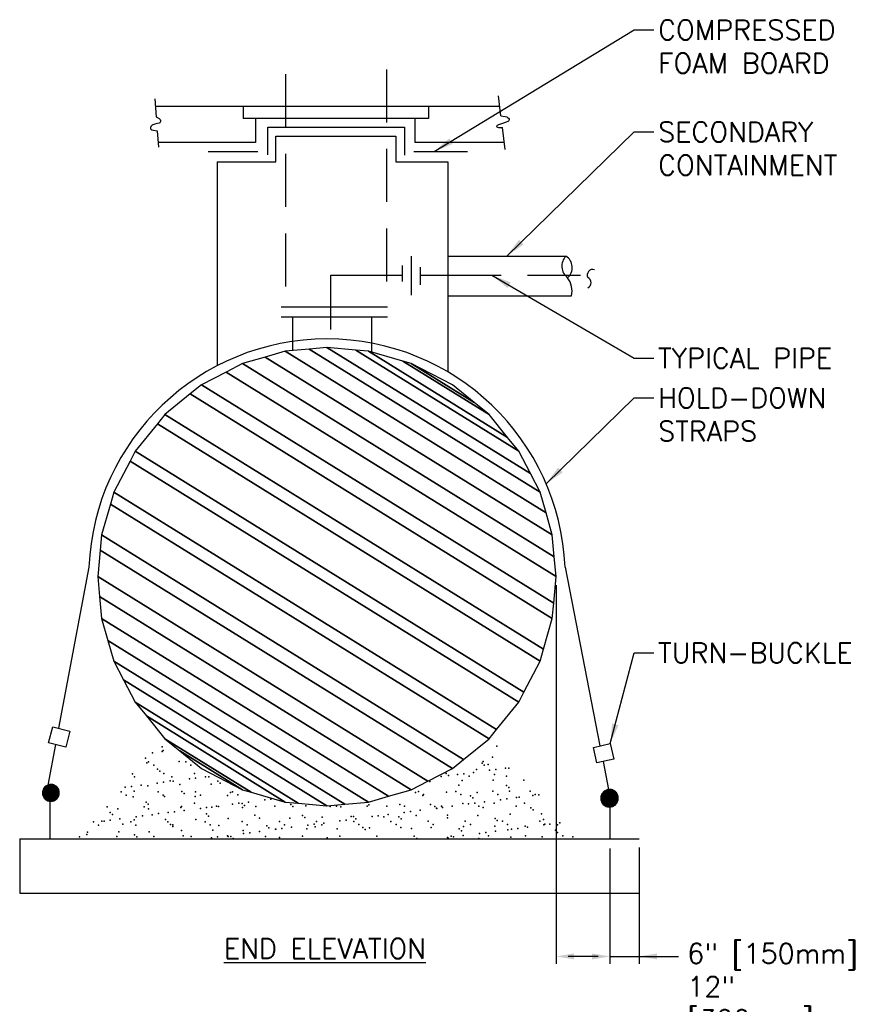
# Model space of a CAD drawing. Header units: inches. Extents: x 0.4 to 20.5, y 0.2 to 10.1.
# Tile 2 of 5: x 10.5 to 14.5, y 2.2 to 6.8. Entities that reach past the tile are written whole.
import ezdxf

# ---------------------------------------------------------------- set-up
doc = ezdxf.new("R2010")
doc.units = ezdxf.units.IN
doc.header["$MEASUREMENT"] = 0
doc.header["$PDSIZE"] = -1
doc.linetypes.add('HIDDEN', pattern=[0.375, 0.25, -0.125])
for name, color, linetype in [('M-DETL-DIMS', 2, 'Continuous'), ('M-DETL-HEVY', 5, 'Continuous'), ('M-DETL-MEDM', 4, 'Continuous'), ('M-DETL-PATT', 8, 'Continuous'), ('M-DETL-TEXT', 2, 'Continuous'), ('M-DETL-THIN', 2, 'Continuous'), ('M-DETL-XTHN', 1, 'Continuous')]:
    doc.layers.add(name, color=color, linetype=linetype)
doc.styles.add('Romans', font='romans.shx')
doc.dimstyles.new('VA-Dims', dxfattribs={"dimtxt": 0.09375, "dimasz": 0.09375, "dimexe": 0.09375, "dimexo": 0.03125, "dimgap": 0.02, "dimtad": 1, "dimdec": 5, "dimzin": 0, "dimdsep": 46, "dimlunit": 4, "dimtxsty": 'Romans', "dimblk": 'ARCHTICK', "dimcen": 0.09375, "dimclrd": 256, "dimclre": 256, "dimclrt": 256, "dimadec": 0, "dimazin": 0, "dimtfac": 1, "dimtdec": 5, "dimtofl": 0, "dimtmove": 0, "dimatfit": 3, "dimfxl": 1, "dimfrac": 2, "dimtolj": 1, "dimtzin": 0, "dimlwd": -1, "dimlwe": -1, "dimarcsym": 0})

# ---------------------------------------------------------------- blocks, each defined once
blk = doc.blocks.new('_ArchTick')
at = {"color": 0, "linetype": 'ByBlock', "const_width": 0.15}
blk.add_lwpolyline([(-0.5, -0.5), (0.5, 0.5)], dxfattribs=at)

msp = doc.modelspace()

# ---------------------------------------------------------------- linework, layer by layer
at = {"layer": 'M-DETL-DIMS', "linetype": 'ByBlock'}
for p, q in [((12.9917, 4.1766), (12.9917, 2.3935)), ((13.2453, 2.9365), (13.2453, 2.3935)), ((13.383, 2.9404), (13.383, 2.3935)), ((13.189, 2.4277), (13.0479, 2.4277)), ((13.2453, 2.4277), (13.569, 2.4277))]:
    msp.add_line(p, q, dxfattribs=at)
msp.add_lwpolyline([(13.1185, 2.4277, 0, 0.0313, 0), (13.146, 2.3381, 0, 0, 0), (13.183, 2.2177, 0, 0, 0), (13.569, 2.2177, 0, 0, 0)], format="xyseb", dxfattribs=at)
for points in [[(13.0761, 2.4418), (13.0761, 2.4136), (12.9917, 2.4277)], [(13.1609, 2.4418), (13.1609, 2.4136), (13.2453, 2.4277)], [(13.4674, 2.4418), (13.4674, 2.4136), (13.383, 2.4277)]]:
    msp.add_solid(points, dxfattribs=at)
at = {"layer": 'M-DETL-HEVY'}
for p, q in [((11.6324, 6.3348), (12.2764, 6.3348)), ((11.6324, 6.2057), (11.6324, 6.3348)), ((12.2764, 6.3348), (12.2764, 6.2032)), ((11.6701, 6.2934), (12.2362, 6.2934)), ((11.6701, 6.1727), (11.6701, 6.2934)), ((12.2362, 6.2934), (12.2362, 6.1727)), ((11.3513, 6.2206), (11.5863, 6.2206)), ((12.3217, 6.2206), (12.5741, 6.2206)), ((11.3944, 6.1727), (11.3944, 5.2109)), ((11.3944, 6.1727), (11.6701, 6.1727)), ((12.2362, 6.1727), (12.4819, 6.1727)), ((12.4819, 6.1727), (12.4819, 5.1816)), ((12.1968, 5.4875), (11.6952, 5.4875)), ((12.1968, 5.4407), (11.6952, 5.4407)), ((11.7493, 5.4407), (11.7493, 5.2849)), ((12.1217, 5.4407), (12.1217, 5.2766))]:
    msp.add_line(p, q, dxfattribs=at)
at = {"layer": 'M-DETL-MEDM', "linetype": 'Continuous'}
for p, q in [((11.1009, 6.4684), (11.1072, 6.384)), ((12.7317, 6.3883), (12.7198, 6.4829)), ((12.7261, 6.4326), (11.1036, 6.4326)), ((11.5165, 6.4326), (11.5165, 6.3763)), ((12.3903, 6.4326), (12.3903, 6.3763)), ((12.3903, 6.3763), (11.5165, 6.3763)), ((11.5747, 6.3763), (11.5747, 6.2638)), ((12.3254, 6.3763), (12.3254, 6.2638)), ((11.112, 6.3184), (11.1178, 6.2407)), ((12.7516, 6.2304), (12.7385, 6.3345)), ((11.5747, 6.2638), (11.116, 6.2638)), ((12.7474, 6.2638), (12.3254, 6.2638)), ((12.4819, 5.728), (13.0381, 5.728)), ((12.4819, 5.5405), (13.0643, 5.5405)), ((10.7899, 4.2626), (10.6465, 3.503)), ((13.0336, 4.2626), (13.1981, 3.4195)), ((10.632, 3.4263), (10.5959, 3.2351)), ((13.2125, 3.3457), (13.2381, 3.2142)), ((10.6064, 3.159), (10.6064, 2.9816)), ((13.2453, 3.132), (13.2453, 2.9816))]:
    msp.add_line(p, q, dxfattribs=at)
at = {"layer": 'M-DETL-MEDM'}
for p, q in [((12.3081, 5.7272), (12.3081, 5.5441)), ((12.2659, 5.6836), (12.2659, 5.6073)), ((12.3503, 5.6749), (12.3503, 5.5921)), ((10.4638, 2.9816), (13.383, 2.9816)), ((10.4638, 2.9816), (10.4638, 2.7258)), ((10.4638, 2.7258), (13.383, 2.7258))]:
    msp.add_line(p, q, dxfattribs=at)
at = {"layer": 'M-DETL-MEDM', "linetype": 'Continuous'}
for points in [[(11.1072, 6.384), (11.1204, 6.3764), (11.1248, 6.3728), (11.1262, 6.3707), (11.1272, 6.3671), (11.1268, 6.3619), (11.1259, 6.3595), (11.1239, 6.3565), (11.1209, 6.3544), (11.1132, 6.3519), (11.1007, 6.3488), (11.0919, 6.3464), (11.0879, 6.3445), (11.0834, 6.3407), (11.0816, 6.3384), (11.08, 6.3345), (11.0797, 6.3308), (11.0801, 6.329), (11.0816, 6.3264), (11.0862, 6.3231), (11.0939, 6.321), (11.112, 6.3184)], [(12.7317, 6.3883), (12.7507, 6.3858), (12.7588, 6.3834), (12.7627, 6.3816), (12.7677, 6.3779), (12.7705, 6.3737), (12.771, 6.371), (12.7709, 6.3693), (12.7695, 6.3663), (12.7666, 6.3633), (12.7638, 6.3616), (12.7565, 6.3586), (12.7342, 6.3515), (12.7194, 6.346), (12.7142, 6.343), (12.7121, 6.3409), (12.7113, 6.3383), (12.7117, 6.3372), (12.7148, 6.3351), (12.7207, 6.334), (12.726, 6.3338), (12.7385, 6.3345)]]:
    msp.add_lwpolyline(points, dxfattribs=at)
for points in [[(10.6193, 3.51), (10.7007, 3.489), (10.6813, 3.4136), (10.5999, 3.4346)], [(13.1675, 3.4127), (13.2469, 3.4303), (13.2632, 3.357), (13.1838, 3.3393)]]:
    msp.add_lwpolyline(points, close=True, dxfattribs=at)
for centre, radius, start, end in [((13.0864, 5.6802), 0.068, 135.2845, 233.351), ((13.0025, 5.6738), 0.0648, 311.9729, 56.6627), ((12.9622, 5.563), 0.1045, 347.592, 36.8448), ((11.9118, 4.2143), 1.1229, 2.4657, 177.5343)]:
    msp.add_arc(centre, radius, start, end, dxfattribs=at)
at = {"layer": 'M-DETL-PATT'}
for p in [(11.0897, 3.3871), (11.1352, 3.4153), (11.1354, 3.3931), (11.1394, 3.3982), (12.7117, 3.4181), (11.057, 3.3615), (11.0715, 3.3439), (11.2155, 3.3455), (11.2467, 3.3443), (12.648, 3.3468), (12.6919, 3.3673), (11.0636, 3.34), (11.0952, 3.3288), (11.113, 3.3102), (11.1234, 3.3007), (11.2704, 3.3291), (12.6018, 3.2949), (12.616, 3.3091), (12.6426, 3.3388), (12.6529, 3.3293), (12.6718, 3.3317), (12.6783, 3.3049), (12.7075, 3.3088), (12.7533, 3.3148), (12.768, 3.3146), (10.9957, 3.2879), (11.0054, 3.2741), (11.1415, 3.2483), (11.143, 3.2898), (11.1723, 3.2559), (11.1806, 3.2744), (11.1873, 3.2543), (11.2637, 3.2643), (11.2869, 3.2891), (11.293, 3.2682), (11.3387, 3.2742), (11.3558, 3.2747), (11.3974, 3.2539), (12.3963, 3.2516), (12.4504, 3.2749), (12.4735, 3.2895), (12.4838, 3.28), (12.5268, 3.285), (12.5482, 3.2571), (12.5561, 3.2888), (12.582, 3.277), (12.6955, 3.2589), (12.7019, 3.2845), (12.7571, 3.2773), (12.8393, 3.2582), (10.9418, 3.2028), (10.9609, 3.2245), (10.9901, 3.2283), (11.0032, 3.2065), (11.0359, 3.2343), (11.0671, 3.2316), (11.1123, 3.2444), (11.1169, 3.2031), (11.219, 3.2371), (11.2283, 3.2045), (11.2921, 3.2034), (11.3663, 3.239), (11.4078, 3.2444), (11.4673, 3.2037), (12.3431, 3.2053), (12.4757, 3.2014), (12.5183, 3.2056), (12.5328, 3.2351), (12.6935, 3.2059), (12.7579, 3.2332), (12.7682, 3.2237), (12.7715, 3.2062), (12.8686, 3.2063), (10.9655, 3.1876), (10.9993, 3.1796), (11.0592, 3.1552), (11.1406, 3.188), (11.1465, 3.1814), (11.2387, 3.195), (11.2904, 3.1807), (11.3158, 3.1883), (11.4423, 3.1862), (11.4567, 3.1996), (11.491, 3.1886), (11.542, 3.1553), (11.6184, 3.1654), (11.6476, 3.1692), (12.3285, 3.1995), (12.3637, 3.1858), (12.3668, 3.1902), (12.542, 3.1905), (12.5888, 3.1838), (12.5991, 3.1743), (12.6196, 3.2007), (12.6537, 3.1561), (12.7172, 3.1908), (12.7301, 3.1661), (12.7594, 3.17), (12.8051, 3.176), (12.8172, 3.1789), (12.8815, 3.186), (12.8924, 3.1911), (12.9108, 3.1899), (10.8757, 3.1329), (10.9268, 3.1239), (11.0509, 3.1332), (11.0696, 3.1457), (11.0707, 3.1232), (11.1934, 3.1094), (11.2226, 3.1287), (11.226, 3.1336), (11.2391, 3.1155), (11.2876, 3.1502), (11.3155, 3.1255), (11.3448, 3.1294), (11.3698, 3.1306), (11.3906, 3.1354), (11.4012, 3.1339), (11.467, 3.1455), (11.4962, 3.1493), (11.5127, 3.1483), (11.5137, 3.1299), (11.5231, 3.1388), (11.5764, 3.1342), (11.6656, 3.1354), (11.7411, 3.1433), (11.7516, 3.1345), (11.8129, 3.1372), (11.9267, 3.1348), (11.9568, 3.1365), (11.9766, 3.1319), (12.1019, 3.1352), (12.1087, 3.142), (12.1946, 3.1364), (12.2559, 3.1439), (12.2771, 3.1355), (12.3052, 3.1102), (12.3509, 3.1162), (12.3998, 3.1432), (12.4197, 3.1345), (12.4273, 3.1262), (12.43, 3.125), (12.4522, 3.1358), (12.4566, 3.1301), (12.5023, 3.1361), (12.5518, 3.1487), (12.5787, 3.1462), (12.608, 3.15), (12.6274, 3.1361), (12.6481, 3.1295), (12.699, 3.1506), (12.8026, 3.1364), (12.8429, 3.1499), (12.8731, 3.1276), (12.8835, 3.1181), (10.8509, 3.0657), (10.8613, 3.0657), (10.8901, 3.1058), (10.8906, 3.0696), (10.9005, 3.0963), (10.9363, 3.0756), (11.0028, 3.0712), (11.0127, 3.0857), (11.042, 3.0895), (11.0877, 3.0955), (11.1185, 3.1008), (11.1501, 3.073), (11.1624, 3.0622), (11.1641, 3.1056), (11.294, 3.0724), (11.3375, 3.0625), (11.3436, 3.0989), (11.354, 3.0894), (11.4459, 3.0778), (11.5127, 3.0629), (11.572, 3.0939), (11.5931, 3.0797), (11.6879, 3.0632), (11.737, 3.079), (11.7971, 3.092), (11.8075, 3.0825), (11.863, 3.0635), (11.8889, 3.0845), (11.9731, 3.0664), (12.0023, 3.0703), (12.0255, 3.087), (12.0362, 3.0864), (12.0382, 3.0638), (12.0481, 3.0763), (12.1245, 3.0864), (12.1537, 3.0902), (12.1801, 3.0857), (12.1995, 3.0963), (12.2134, 3.0641), (12.2506, 3.0851), (12.2609, 3.0756), (12.2759, 3.1063), (12.332, 3.0912), (12.3885, 3.0644), (12.479, 3.0801), (12.4792, 3.093), (12.5637, 3.0648), (12.6231, 3.0923), (12.7041, 3.0782), (12.7144, 3.0687), (12.7389, 3.0651), (12.7751, 3.0978), (12.9141, 3.0654), (12.9223, 3.0997), (12.9325, 3.0732), (10.812, 3.0616), (10.8357, 3.0465), (10.9494, 3.0515), (10.9872, 3.0619), (11.0109, 3.0468), (11.1745, 3.0495), (11.1849, 3.04), (11.1861, 3.0471), (11.2261, 3.0203), (11.3612, 3.0474), (11.3734, 3.0222), (11.4029, 3.0446), (11.5173, 3.0215), (11.5364, 3.0477), (11.5938, 3.0165), (11.628, 3.0426), (11.6384, 3.0331), (11.6692, 3.027), (11.6702, 3.0266), (11.6995, 3.0304), (11.7116, 3.0481), (11.7452, 3.0364), (11.8164, 3.0288), (11.8216, 3.0465), (11.8509, 3.0504), (11.8564, 3.0377), (11.8868, 3.0484), (11.8967, 3.0564), (11.9603, 3.0282), (12.0619, 3.0487), (12.0815, 3.0357), (12.0918, 3.0262), (12.1122, 3.0336), (12.2371, 3.049), (12.2595, 3.0355), (12.3099, 3.0307), (12.4034, 3.0348), (12.4123, 3.0493), (12.535, 3.0288), (12.5453, 3.0193), (12.5553, 3.0403), (12.5874, 3.0497), (12.7025, 3.0422), (12.7056, 3.0172), (12.7626, 3.05), (12.7634, 3.0238), (12.782, 3.0273), (12.8113, 3.0312), (12.8464, 3.0415), (12.857, 3.0372), (12.9334, 3.0472), (12.9378, 3.0503), (12.9627, 3.0511), (12.9884, 3.0219), (12.9984, 3.047), (13.0084, 3.0571), (10.746, 2.9918), (10.7803, 3.0021), (10.7831, 3.0136), (10.9211, 2.9921), (10.9303, 3.0155), (11.0054, 3.0002), (11.0158, 2.9907), (11.0742, 3.0148), (11.0963, 2.9924), (11.2338, 2.9952), (11.2715, 2.9927), (11.3674, 2.9867), (11.3967, 2.9906), (11.4424, 2.9966), (11.4466, 2.993), (11.4589, 2.9933), (11.4693, 2.9838), (11.5188, 3.0066), (11.5481, 3.0105), (11.6218, 2.9933), (11.6873, 2.9883), (11.797, 2.9937), (11.9124, 2.9864), (11.9722, 2.994), (12.1473, 2.9943), (12.3225, 2.9946), (12.3355, 2.9828), (12.4792, 2.9874), (12.4828, 2.9846), (12.4977, 2.9949), (12.5084, 2.9913), (12.5542, 2.9973), (12.6267, 2.984), (12.6306, 3.0074), (12.6598, 3.0112), (12.6728, 2.9953), (12.7786, 2.9894), (12.848, 2.9956), (12.9258, 2.9913), (12.9988, 3.0124), (13.0232, 2.9959), (13.0697, 2.9906)]:
    msp.add_point(p, dxfattribs=at)
at = {"layer": 'M-DETL-THIN', "linetype": 'Continuous'}
for p, q in [((11.9294, 5.6377), (12.2659, 5.6377)), ((11.9294, 5.3821), (11.9294, 5.6377)), ((12.3503, 5.6377), (12.4819, 5.6377))]:
    msp.add_line(p, q, dxfattribs=at)
at = {"layer": 'M-DETL-XTHN', "linetype": 'HIDDEN'}
for p, q in [((12.1927, 6.6078), (12.1927, 5.4875)), ((11.7162, 6.5844), (11.7162, 5.4875)), ((12.4819, 5.6377), (13.1381, 5.6377))]:
    msp.add_line(p, q, dxfattribs=at)
at = {"layer": 'M-DETL-XTHN', "linetype": 'Continuous'}
for centre, radius, start, end in [((13.1639, 5.6389), 0.0258, 70.178, 208.0587), ((13.13, 5.6025), 0.0267, 294.6782, 65.3218)]:
    msp.add_arc(centre, radius, start, end, dxfattribs=at)

# ---------------------------------------------------------------- texts
at = {"layer": 'M-DETL-DIMS', "insert": (13.6094, 2.4888), "char_height": 0.09375, "width": 0.875289, "attachment_point": 1, "style": 'Romans'}
msp.add_mtext('6" [150mm] 12" [300mm]', dxfattribs=at)
at = {"layer": 'M-DETL-TEXT', "char_height": 0.09375, "attachment_point": 1, "style": 'Romans'}
for s, insert in [('COMPRESSED\\PFOAM BOARD', (13.4723, 6.8401)), ('SECONDARY\\PCONTAINMENT', (13.4723, 6.3595)), ('TYPICAL PIPE', (13.4723, 5.2942)), ('HOLD-DOWN\\PSTRAPS', (13.4723, 5.106)), ('TURN-BUCKLE', (13.4723, 3.905))]:
    msp.add_mtext(s, dxfattribs=dict(at, insert=insert))
at = {"layer": 'M-DETL-TEXT', "insert": (11.426, 2.5115), "char_height": 0.09375, "width": 1.091056, "attachment_point": 1, "style": 'Romans'}
msp.add_mtext('{\\LEND ELEVATION}', dxfattribs=at)

# ---------------------------------------------------------------- meshes
at = {"layer": 'M-DETL-HEVY'}
mesh = msp.add_polyface(dxfattribs=at)
corners = [(11.3207, 3.3133), (11.2182, 3.3966), (11.5142, 3.2131), (11.148, 3.4536), (11.5547, 3.2014), (11.0607, 3.561), (11.7152, 3.1553), (11.0078, 3.6262), (11.7765, 3.1496), (10.9532, 3.7315), (11.9117, 3.1372), (10.9075, 3.8197), (11.9958, 3.1449), (10.8796, 3.917), (12.1082, 3.1553), (10.8498, 4.0207), (12.2021, 3.1822), (10.8403, 4.1238), (12.3092, 3.2131), (10.8317, 4.2172), (12.3866, 3.2532), (10.8432, 4.3422), (12.5027, 3.3133), (10.8498, 4.4137), (12.5555, 3.3562), (10.8917, 4.5595), (12.6754, 3.4536), (10.9075, 4.6148), (12.7106, 3.4969), (10.9838, 4.762), (12.8157, 3.6262), (11.0078, 4.8082), (12.8396, 3.6725), (11.1129, 4.9376), (12.9159, 3.8197), (11.148, 4.9809), (12.9318, 3.875), (11.2679, 5.0783), (12.9737, 4.0207), (11.3207, 5.1212), (12.9802, 4.0923), (12.9917, 4.2172), (11.4368, 5.1813), (12.9917, 4.2172), (12.9831, 4.3106), (11.5142, 5.2214), (12.9737, 4.4137), (11.6213, 5.2522), (12.9439, 4.5174), (11.7152, 5.2792), (12.9159, 4.6148), (11.8276, 5.2895), (12.8702, 4.7029), (11.9117, 5.2972), (12.8157, 4.8082), (12.047, 5.2848), (12.7627, 4.8734), (12.1082, 5.2792), (12.6754, 4.9809), (12.2687, 5.233), (12.6052, 5.0379), (12.3092, 5.2214), (12.5027, 5.1212)]
mesh.append_faces([[corners[k] for k in face] for face in [(0, 0, 2, 1), (1, 2, 4, 3), (3, 4, 6, 5), (5, 6, 8, 7), (7, 8, 10, 9), (9, 10, 12, 11), (11, 12, 14, 13), (13, 14, 16, 15), (15, 16, 18, 17), (17, 18, 20, 19), (19, 20, 22, 21), (21, 22, 24, 23), (23, 24, 26, 25), (25, 26, 28, 27), (27, 28, 30, 29), (29, 30, 32, 31), (31, 32, 34, 33), (33, 34, 36, 35), (35, 36, 38, 37), (37, 38, 40, 39), (39, 40, 43, 42), (42, 41, 44, 45), (45, 44, 46, 47), (47, 46, 48, 49), (49, 48, 50, 51), (51, 50, 52, 53), (53, 52, 54, 55), (55, 54, 56, 57), (57, 56, 58, 59), (59, 58, 60, 61), (61, 60, 62, 62)]], dxfattribs={"vtx0": -1, "vtx2": -1})
at = {"layer": 'M-DETL-MEDM', "linetype": 'Continuous'}
mesh = msp.add_polyface(dxfattribs=at)
corners = [(10.589, 3.1652), (10.5853, 3.1683), (10.5961, 3.1616), (10.5827, 3.1704), (10.5976, 3.1611), (10.5795, 3.1743), (10.6035, 3.1594), (10.5776, 3.1767), (10.6058, 3.1592), (10.5756, 3.1806), (10.6107, 3.1588), (10.5739, 3.1838), (10.6138, 3.1591), (10.5729, 3.1874), (10.6179, 3.1594), (10.5718, 3.1912), (10.6214, 3.1604), (10.5714, 3.195), (10.6253, 3.1616), (10.5711, 3.1984), (10.6281, 3.163), (10.5715, 3.203), (10.6324, 3.1652), (10.5718, 3.2056), (10.6343, 3.1668), (10.5733, 3.211), (10.6387, 3.1704), (10.5739, 3.213), (10.64, 3.172), (10.5767, 3.2184), (10.6439, 3.1767), (10.5776, 3.2201), (10.6448, 3.1784), (10.5814, 3.2248), (10.6475, 3.1838), (10.5827, 3.2264), (10.6481, 3.1858), (10.5871, 3.23), (10.6497, 3.1912), (10.589, 3.2316), (10.6499, 3.1938), (10.6503, 3.1984), (10.5933, 3.2338), (10.6503, 3.1984), (10.65, 3.2018), (10.5961, 3.2352), (10.6497, 3.2056), (10.6001, 3.2364), (10.6486, 3.2094), (10.6035, 3.2374), (10.6475, 3.213), (10.6076, 3.2377), (10.6459, 3.2162), (10.6107, 3.238), (10.6439, 3.2201), (10.6157, 3.2376), (10.6419, 3.2225), (10.6179, 3.2374), (10.6387, 3.2264), (10.6238, 3.2357), (10.6362, 3.2285), (10.6253, 3.2352), (10.6324, 3.2316)]
mesh.append_faces([[corners[k] for k in face] for face in [(0, 0, 2, 1), (1, 2, 4, 3), (3, 4, 6, 5), (5, 6, 8, 7), (7, 8, 10, 9), (9, 10, 12, 11), (11, 12, 14, 13), (13, 14, 16, 15), (15, 16, 18, 17), (17, 18, 20, 19), (19, 20, 22, 21), (21, 22, 24, 23), (23, 24, 26, 25), (25, 26, 28, 27), (27, 28, 30, 29), (29, 30, 32, 31), (31, 32, 34, 33), (33, 34, 36, 35), (35, 36, 38, 37), (37, 38, 40, 39), (39, 40, 43, 42), (42, 41, 44, 45), (45, 44, 46, 47), (47, 46, 48, 49), (49, 48, 50, 51), (51, 50, 52, 53), (53, 52, 54, 55), (55, 54, 56, 57), (57, 56, 58, 59), (59, 58, 60, 61), (61, 60, 62, 62)]], dxfattribs={"vtx0": -1, "vtx2": -1})
mesh = msp.add_polyface(dxfattribs=at)
corners = [(13.2206, 3.1387), (13.2167, 3.1418), (13.228, 3.1348), (13.214, 3.144), (13.2295, 3.1344), (13.2106, 3.1481), (13.2357, 3.1326), (13.2086, 3.1506), (13.238, 3.1324), (13.2065, 3.1546), (13.2432, 3.1319), (13.2048, 3.158), (13.2464, 3.1322), (13.2037, 3.1617), (13.2507, 3.1326), (13.2026, 3.1657), (13.2543, 3.1337), (13.2022, 3.1696), (13.2584, 3.1348), (13.2019, 3.1732), (13.2613, 3.1364), (13.2023, 3.178), (13.2657, 3.1387), (13.2026, 3.1807), (13.2678, 3.1403), (13.2042, 3.1863), (13.2723, 3.144), (13.2048, 3.1884), (13.2737, 3.1457), (13.2077, 3.194), (13.2777, 3.1506), (13.2086, 3.1958), (13.2786, 3.1524), (13.2126, 3.2007), (13.2815, 3.158), (13.214, 3.2024), (13.2821, 3.1601), (13.2186, 3.2061), (13.2837, 3.1657), (13.2206, 3.2077), (13.284, 3.1684), (13.2844, 3.1732), (13.225, 3.21), (13.2844, 3.1732), (13.2841, 3.1768), (13.228, 3.2116), (13.2837, 3.1807), (13.2321, 3.2128), (13.2826, 3.1847), (13.2357, 3.2138), (13.2815, 3.1884), (13.24, 3.2142), (13.2798, 3.1918), (13.2432, 3.2145), (13.2777, 3.1958), (13.2483, 3.214), (13.2757, 3.1983), (13.2507, 3.2138), (13.2723, 3.2024), (13.2568, 3.212), (13.2697, 3.2046), (13.2584, 3.2116), (13.2657, 3.2077)]
mesh.append_faces([[corners[k] for k in face] for face in [(0, 0, 2, 1), (1, 2, 4, 3), (3, 4, 6, 5), (5, 6, 8, 7), (7, 8, 10, 9), (9, 10, 12, 11), (11, 12, 14, 13), (13, 14, 16, 15), (15, 16, 18, 17), (17, 18, 20, 19), (19, 20, 22, 21), (21, 22, 24, 23), (23, 24, 26, 25), (25, 26, 28, 27), (27, 28, 30, 29), (29, 30, 32, 31), (31, 32, 34, 33), (33, 34, 36, 35), (35, 36, 38, 37), (37, 38, 40, 39), (39, 40, 43, 42), (42, 41, 44, 45), (45, 44, 46, 47), (47, 46, 48, 49), (49, 48, 50, 51), (51, 50, 52, 53), (53, 52, 54, 55), (55, 54, 56, 57), (57, 56, 58, 59), (59, 58, 60, 61), (61, 60, 62, 62)]], dxfattribs={"vtx0": -1, "vtx2": -1})

# ---------------------------------------------------------------- leaders
at = {"layer": 'M-DETL-TEXT', "annotation_type": 0, "has_hookline": 1, "hookline_direction": 0}
for points, text_width in [([(12.4165, 6.2206), (13.3586, 6.7932), (13.4523, 6.7932)], 0.9018), ([(12.76, 5.728), (13.3586, 6.3126), (13.4523, 6.3126)], 0.9196), ([(12.6891, 5.6377), (13.3586, 5.2474), (13.4523, 5.2474)], 0.9196), ([(12.9446, 4.6548), (13.3586, 5.0591), (13.4523, 5.0591)], 0.8438), ([(13.2469, 3.4303), (13.3586, 3.8582), (13.4523, 3.8582)], 1.0045)]:
    msp.add_leader(points, dimstyle='VA-Dims', override={"dimgap": 0.02, "dimtad": 0}, dxfattribs=dict(at, text_width=text_width))

doc.saveas('drawing.dxf')
